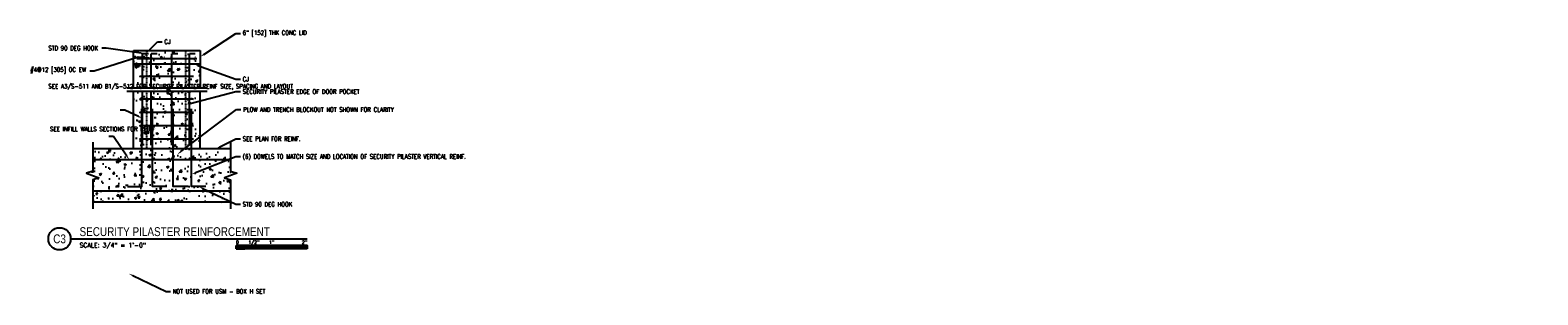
# Model space of a CAD drawing. Header units: inches. Extents: x -969 to 2573, y -473 to 654.
# Tile 30 of 33: x 655 to 1334, y 535 to 654. Entities that reach past the tile are written whole.
import ezdxf
from ezdxf import colors
from ezdxf.entities.mleader import LeaderData, LeaderLine
from ezdxf.enums import TextEntityAlignment as Align
from ezdxf.math import Vec2, Vec3

# ---------------------------------------------------------------- set-up
doc = ezdxf.new("R2010")
doc.units = ezdxf.units.IN
doc.header["$LTSCALE"] = 0.5
doc.header["$MEASUREMENT"] = 0
doc.linetypes.add('HIDDEN2', pattern=[0.1875, 0.125, -0.0625])
for name, color, linetype in [('S-ANNO-SYMB', 2, 'Continuous'), ('S-ANNO-TEXT', 2, 'Continuous'), ('S-DETL-HIDD', 1, 'HIDDEN2'), ('S-DETL-HVY', 4, 'Continuous'), ('S-DETL-MEDM', 3, 'Continuous'), ('S-DETL-PATT', 1, 'Continuous'), ('S-DETL-XHVY', 5, 'Continuous')]:
    doc.layers.add(name, color=color, linetype=linetype)
doc.styles.add('Annotative', font='romans.shx', dxfattribs={"width": 0.8, "height": 0.125})
doc.styles.add('Arial', font='romans.shx', dxfattribs={"width": 0.8})
doc.styles.add('RomanS', font='romans.shx', dxfattribs={"width": 0.8, "height": 0.09375})
doc.styles.add('Title', font='swiss.ttf')
doc.styles.add('TITLES', font='swiss.ttf', dxfattribs={"width": 0.8, "height": 0.25})

# ---------------------------------------------------------------- blocks, each defined once
blk = doc.blocks.new('*U70')
for q in [(4.678, 0), (6.657, 0)]:
    blk.add_line((0, 0), q)
blk.add_circle((-0.313, 0), 0.313)
at = {"style": 'Title'}
blk.add_attdef('NUMBER', text='', height=0.25, dxfattribs=at).set_placement((-0.313, 0), align=Align.MIDDLE_CENTER)
for tag, p, height in [('TITLE', (0.25, 0.078), 0.25), ('SCALE', (0.25, -0.177), 0.0984)]:
    blk.add_attdef(tag, p, '', height=height, dxfattribs=at)
blk = doc.blocks.new('Graphic Scale (ARCH)')
for points in [[(-2, -0.281), (-1.75, -0.281), (-1.75, -0.234), (-2, -0.234)], [(-1.75, -0.234), (-1.5, -0.234), (-1.5, -0.187), (-1.75, -0.187)], [(-1.5, -0.234), (-1, -0.234), (-1, -0.281), (-1.5, -0.281)], [(-1, -0.234), (0, -0.234), (0, -0.187), (-1, -0.187)]]:
    blk.add_hatch(color=256).paths.add_polyline_path(points)
for p, q in [((0, -0.187), (-2, -0.187)), ((-2, -0.281), (-2, -0.187)), ((-2, -0.234), (0, -0.234)), ((0, -0.281), (-2, -0.281)), ((-1.75, -0.281), (-1.75, -0.187)), ((-1.5, -0.281), (-1.5, -0.187)), ((-1, -0.281), (-1, -0.188)), ((0, -0.187), (0, -0.281))]:
    blk.add_line(p, q)
at = {"flags": 128}
for points in [[(-2, -0.281), (-1.75, -0.281), (-1.75, -0.234), (-2, -0.234), (-2, -0.281)], [(-1.75, -0.234), (-1.5, -0.234), (-1.5, -0.187), (-1.75, -0.187), (-1.75, -0.234)], [(-1.5, -0.234), (-1, -0.234), (-1, -0.281), (-1.5, -0.281), (-1.5, -0.234)], [(-1, -0.234), (0, -0.234), (0, -0.187), (-1, -0.187), (-1, -0.234)]]:
    blk.add_lwpolyline(points, close=True, dxfattribs=at)
at = {"style": 'Arial'}
blk.add_text('0', height=0.0937, dxfattribs=at).set_placement((-2, -0.094), align=Align.MIDDLE_LEFT)
for s, p in [('1/2"', (-1.5, -0.094)), ('1"', (-1, -0.094))]:
    blk.add_text(s, height=0.0937, dxfattribs=at).set_placement(p, align=Align.MIDDLE_CENTER)
blk.add_text('2"', height=0.0937, dxfattribs=at).set_placement((0, -0.094), align=Align.MIDDLE_RIGHT)

msp = doc.modelspace()

# ---------------------------------------------------------------- hatches: boundary and pattern name
at = {"layer": 'S-DETL-PATT'}
h = msp.add_hatch(dxfattribs=at)
h.set_pattern_fill('AR-CONC', color=8, scale=1.333)
h.set_pattern_definition([(50, (0, 669.362), (9.56108, -0.83649), [0.99975, -10.99725]), (355, (0, 669.362), (-1.84956, 10.02672), [0.7998, -8.7978]), (100.4514, (0.797, 669.292), (7.71152, 9.19024), [0.84966, -9.34622]), (46.1842, (0, 672.028), (14.22633, -2.20637), [1.49962, -16.49588]), (96.6356, (1.186, 671.844), (12.45904, 12.985), [1.27449, -14.01934]), (351.1842, (0, 672.028), (12.45904, 12.985), [1.1997, -13.1967]), (21, (1.333, 671.362), (7.95677, -5.36691), [0.99975, -10.99725]), (326, (1.333, 671.362), (3.24339, 9.66625), [0.7998, -8.7978]), (71.4514, (1.996, 670.914), (11.20016, 4.29934), [0.84966, -9.34622]), (37.5, (0, 669.362), (0.162091, 4.437475), [0, -8.69116, 0, -8.9311, 0, -8.831125]), (7.5, (0, 669.362), (3.506717, 5.257508), [0, -5.09206, 0, -8.49121, 0, -3.365825]), (327.5, (-2.9726, 669.362), (7.115853, -0.300656), [0, -3.3325, 0, -10.3974, 0, -13.79655]), (317.5, (-4.3056, 669.362), (7.77387, 1.3344), [0, -4.33225, 0, -6.90494, 0, -9.79755])])
h.paths.add_polyline_path([(731.4296, 626.0924), (717.9994, 626.0924), (717.6244, 627.1227), (716.8744, 625.0621), (716.4994, 626.0924), (701.4341, 626.0924), (701.4296, 600.2797), (731.4296, 600.2797)])
h.paths.add_polyline_path([(731.4296, 638.5765), (701.4341, 638.5765), (701.4341, 627.5924), (716.4994, 627.5924), (716.8744, 626.5621), (717.6244, 628.6227), (717.9994, 627.5924), (731.4296, 627.5924)])
h.paths.add_polyline_path([(731.4296, 644.5765), (701.4341, 644.5765), (701.4341, 638.5765), (731.4296, 638.5765)])
h.paths.add_polyline_path([(747.8932, 589.2797), (745.1457, 590.2797), (745.1457, 600.2797), (707.4296, 600.2797), (707.4296, 576.2797), (745.1457, 576.2797), (745.1457, 586.2797), (742.3982, 587.2797)])
h.paths.add_polyline_path([(707.4296, 600.2797), (701.4296, 600.2797), (683.0392, 600.2797), (683.0392, 590.2797), (680.2917, 589.2797), (685.7866, 587.2797), (683.0392, 586.2797), (683.0392, 576.2797), (707.4296, 576.2797)])

# ---------------------------------------------------------------- linework, layer by layer
at = {"layer": 'S-ANNO-SYMB'}
for points in [[(734.6427, 627.5924), (717.9994, 627.5924), (717.6244, 628.6227), (716.8744, 626.5621), (716.4994, 627.5924), (698.3848, 627.5924)], [(734.6427, 626.0924), (717.9994, 626.0924), (717.6244, 627.1227), (716.8744, 625.0621), (716.4994, 626.0924), (698.3848, 626.0924)], [(683.0392, 603.2797), (683.0392, 590.2797), (680.2917, 589.2797), (685.7866, 587.2797), (683.0392, 586.2797), (683.0392, 573.2797)], [(745.1457, 603.2797), (745.1457, 590.2797), (747.8932, 589.2797), (742.3982, 587.2797), (745.1457, 586.2797), (745.1457, 573.2797)]]:
    msp.add_lwpolyline(points, dxfattribs=at)
at = {"layer": 'S-DETL-HIDD'}
for p, q in [((707.4296, 627.5924), (707.4296, 644.5765)), ((724.9296, 627.5924), (724.9296, 644.5765)), ((707.4296, 600.2797), (707.4296, 626.0924)), ((724.9296, 600.2797), (724.9296, 626.0924))]:
    msp.add_line(p, q, dxfattribs=at)
at = {"layer": 'S-DETL-HVY'}
for p, q in [((729.9296, 640.7785), (702.9341, 640.7785)), ((705.4739, 627.5924), (705.4739, 643.0765)), ((708.1419, 643.0765), (705.4739, 643.0765)), ((709.3919, 627.5924), (709.3919, 643.0765)), ((712.0598, 643.0765), (709.3919, 643.0765)), ((718.6357, 627.5924), (718.6357, 643.0765)), ((721.3036, 643.0765), (718.6357, 643.0765)), ((726.5914, 627.5924), (726.5914, 643.0765)), ((729.2594, 643.0765), (726.5914, 643.0765)), ((728.4296, 632.9209), (704.4296, 632.9209)), ((728.4296, 622.6584), (704.4296, 622.6584)), ((728.4296, 616.6584), (704.4296, 616.6584)), ((728.4296, 610.6584), (704.4296, 610.6584)), ((728.4296, 604.6584), (704.4296, 604.6584))]:
    msp.add_line(p, q, dxfattribs=at)
at = {"layer": 'S-DETL-HVY', "const_width": 0.5}
msp.add_lwpolyline([(703.4341, 641.2785, 1), (703.4341, 641.7785, 1)], format="xyb", close=True, dxfattribs=at)
for points in [[(715.4341, 641.7785, 1), (715.4341, 641.2785)], [(729.4296, 641.2785, -1), (729.4296, 641.7785, -1)], [(704.4296, 633.1709, 1), (704.4296, 632.6709)], [(728.4296, 632.6709, -1), (728.4296, 633.1709, -1)], [(704.4296, 622.9084, 1), (704.4296, 622.4084)], [(728.4296, 622.4084, -1), (728.4296, 622.9084, -1)], [(704.4296, 616.9084, 1), (704.4296, 616.4084)], [(728.4296, 616.4084, -1), (728.4296, 616.9084, -1)], [(704.4296, 610.9084, 1), (704.4296, 610.4084)], [(704.4296, 604.9084, 1), (704.4296, 604.4084)], [(728.4296, 610.4084, -1), (728.4296, 610.9084, -1)], [(728.4296, 604.4084, -1), (728.4296, 604.9084, -1)], [(686.4224, 595.9143, -1), (686.9224, 595.9143)], [(694.4224, 595.9143, -1), (694.9224, 595.9143)], [(702.4224, 595.9143, -1), (702.9224, 595.9143)], [(710.4224, 595.9143, -1), (710.9224, 595.9143)], [(718.4224, 595.9143, -1), (718.9224, 595.9143)], [(726.4224, 595.9143, -1), (726.9224, 595.9143)], [(734.4224, 595.9143, -1), (734.9224, 595.9143)], [(742.0158, 595.9143, -1), (742.5158, 595.9143)], [(686.9224, 580.645, 1), (686.4224, 580.645, 1)], [(694.9224, 580.645, 1), (694.4224, 580.645, 1)], [(702.9224, 580.645, 1), (702.4224, 580.645, 1)], [(710.9224, 580.645, 1), (710.4224, 580.645, 1)], [(718.9224, 580.645, 1), (718.4224, 580.645, 1)], [(726.9224, 580.645, 1), (726.4224, 580.645, 1)], [(734.9224, 580.645, 1), (734.4224, 580.645, 1)], [(742.5158, 580.645, 1), (742.0158, 580.645, 1)]]:
    msp.add_lwpolyline(points, format="xyb", dxfattribs=at)
at = {"layer": 'S-DETL-HVY'}
for points in [[(705.4739, 601.9368), (705.4739, 626.0924)], [(709.4154, 601.9368), (709.4154, 626.0924)], [(718.6357, 601.9368), (718.6357, 626.0924)], [(726.5914, 601.9368), (726.5914, 626.0924)], [(698.6198, 583.2601), (705.1439, 583.2601), (705.1439, 618.2832)], [(716.451, 583.2601), (709.9269, 583.2601), (709.9269, 618.2832)], [(726.0425, 583.2601), (719.3072, 583.2601), (719.3072, 618.2832)], [(734.0392, 583.2601), (727.5531, 583.2601), (727.5531, 618.2832)], [(745.1457, 595.2797), (683.0392, 595.2797)], [(745.1457, 581.2797), (683.0392, 581.2797)]]:
    msp.add_lwpolyline(points, dxfattribs=at)
at = {"layer": 'S-DETL-MEDM'}
msp.add_line((701.4341, 638.5765), (731.4296, 638.5765), dxfattribs=at)
at = {"layer": 'S-DETL-XHVY'}
for p, q in [((701.4341, 627.5924), (701.4341, 644.5765)), ((701.4341, 644.5765), (731.4296, 644.5765)), ((731.4296, 644.5765), (731.4296, 627.5924)), ((701.4296, 600.2797), (701.4341, 626.0924)), ((731.4296, 600.2797), (731.4296, 626.0924)), ((745.1457, 600.2797), (683.0392, 600.2797)), ((745.1457, 576.2797), (683.0392, 576.2797))]:
    msp.add_line(p, q, dxfattribs=at)

# ---------------------------------------------------------------- block references
at = {"layer": 'S-ANNO-SYMB'}
ref = msp.add_blockref('*U70', (673.0822, 559.7226), dxfattribs=dict(at, xscale=16, yscale=16, zscale=16))
ref.add_attrib('SCALE', 'SCALE: 3/4" = 1\'-0"', dxfattribs={"layer": '0', "height": 2, "style": 'RomanS'}).set_placement((677.0822, 556.8943), align=Align.MIDDLE_LEFT)
ref.add_attrib('TITLE', 'SECURITY PILASTER REINFORCEMENT', (677.0822, 560.9726), dxfattribs={"layer": '0', "height": 4, "style": 'TITLES', "width": 0.800781})
ref.add_attrib('NUMBER', 'C3', dxfattribs={"layer": '0', "height": 4, "style": 'TITLES', "width": 0.800781}).set_placement((668.0814, 559.7226), align=Align.MIDDLE_CENTER)
at = {"layer": 'S-ANNO-SYMB', "xscale": 16, "yscale": 16, "zscale": 16}
msp.add_blockref('Graphic Scale (ARCH)', (779.5927, 559.7226), dxfattribs=at)

# ---------------------------------------------------------------- leaders
at = {"layer": 'S-ANNO-TEXT', "linetype": 'Continuous'}
ml = msp.add_multileader_mtext('Standard', dxfattribs=at)
ml.set_content('6" [152] THK CONC LID', color=2, style='Annotative')
ml.set_leader_properties(color=1)
ml.build(insert=Vec2(0, 0))
ml.multileader.update_dxf_attribs({"text_right_attachment_type": 3, "dogleg_length": 0.125, "arrow_head_size": 2, "scale": 16})
ctx = ml.context
ctx.base_point, ctx.scale, ctx.char_height, ctx.arrow_head_size, ctx.landing_gap_size, ctx.plane_origin = Vec3(749.5852, 652.2514), 16, 2, 2, 1, Vec3(-83.5107, -205.923)
ctx.right_attachment = 3
notes = []
notes.append((ctx, [(0, (1, 1, 0), (747.5852, 652.2514), (1, 0), 2, [(1, [(731.4296, 641.7181)], 0, [])])]))
ctx.mtext.insert, ctx.mtext.width, ctx.mtext.defined_height = Vec3(750.5852, 653.5847), 40.127542, 11.3631
ml = msp.add_multileader_mtext('Standard', dxfattribs=at)
ml.set_content('STD 90 DEG HOOK', color=2, style='Annotative')
ml.set_leader_properties(color=1)
ml.build(insert=Vec2(0, 0))
ml.multileader.update_dxf_attribs({"text_right_attachment_type": 3, "dogleg_length": 0.125, "arrow_head_size": 2, "scale": 16})
ctx = ml.context
ctx.base_point, ctx.scale, ctx.char_height, ctx.arrow_head_size, ctx.landing_gap_size, ctx.plane_origin = Vec3(662.0568, 645.6545), 16, 2, 2, 1, Vec3(-128.8972, -208.8237)
ctx.right_attachment = 3
notes.append((ctx, [(1, (1, 1, 0), (689.0663, 645.6545), (-1, 0), 2, [(1, [(706.8079, 643.0765)], 0, [])])]))
ctx.mtext.insert, ctx.mtext.width, ctx.mtext.defined_height = Vec3(663.0568, 646.6545), 60.652093, 11.3631
ml = msp.add_multileader_mtext('Standard', dxfattribs=at)
ml.set_content('CJ', color=2, style='Annotative')
ml.set_leader_properties(color=1)
ml.build(insert=Vec2(0, 0))
ml.multileader.update_dxf_attribs({"text_right_attachment_type": 3, "dogleg_length": 0.125, "arrow_head_size": 2, "scale": 16})
ctx = ml.context
ctx.base_point, ctx.scale, ctx.char_height, ctx.arrow_head_size, ctx.landing_gap_size, ctx.plane_origin = Vec3(714.2705, 648.5566), 16, 2, 2, 1, Vec3(-122.3971, -204.848)
ctx.right_attachment = 3
notes.append((ctx, [(0, (1, 1, 0), (712.2705, 648.5566), (1, 0), 2, [(1, [(707.4296, 643.5765)], 0, [])])]))
ctx.mtext.insert, ctx.mtext.width, ctx.mtext.defined_height = Vec3(715.2705, 649.5566), 8.150879, 11.3631
ml = msp.add_multileader_mtext('Standard', dxfattribs=at)
ml.set_content('#4@12 [305] OC EW', color=2, style='Annotative')
ml.set_leader_properties(color=1)
ml.build(insert=Vec2(0, 0))
ml.multileader.update_dxf_attribs({"text_right_attachment_type": 3, "dogleg_length": 0.125, "arrow_head_size": 2, "scale": 16})
ctx = ml.context
ctx.base_point, ctx.scale, ctx.char_height, ctx.arrow_head_size, ctx.landing_gap_size, ctx.plane_origin = Vec3(653.8282, 635.6237), 16, 2, 2, 1, Vec3(-128.8972, -223.0703)
ctx.right_attachment = 3
notes.append((ctx, [(1, (1, 1, 0), (683.6568, 635.2427), (-1, 0), 2, [(0, [(711.9702, 640.7785), (703.4341, 641.5285)], 0, [])])]))
ctx.mtext.insert, ctx.mtext.width, ctx.mtext.defined_height = Vec3(654.8282, 636.957), 60.652093, 11.3631
ml = msp.add_multileader_mtext('Standard', dxfattribs=at)
ml.set_content('CJ', color=2, style='Annotative')
ml.set_leader_properties(color=1)
ml.build(insert=Vec2(0, 0))
ml.multileader.update_dxf_attribs({"text_right_attachment_type": 3, "dogleg_length": 0.125, "arrow_head_size": 2, "scale": 16})
ctx = ml.context
ctx.base_point, ctx.scale, ctx.char_height, ctx.arrow_head_size, ctx.landing_gap_size, ctx.plane_origin = Vec3(749.5852, 631.6522), 16, 2, 2, 1, Vec3(-83.5107, -213.5341)
ctx.right_attachment = 3
notes.append((ctx, [(0, (1, 1, 0), (747.5852, 631.6522), (1, 0), 2, [(1, [(728.4443, 638.5765)], 0, [])])]))
ctx.mtext.insert, ctx.mtext.width, ctx.mtext.defined_height = Vec3(750.5852, 632.6522), 8.150879, 11.3631
ml = msp.add_multileader_mtext('Standard', dxfattribs=at)
ml.set_content('SEE A3/S-511 AND B1/S-512 FOR SECURITY PILASTER REINF SIZE, SPACING AND LAYOUT', color=2, style='Annotative')
ml.set_leader_properties(color=1)
ml.build(insert=Vec2(0, 0))
ml.multileader.update_dxf_attribs({"text_right_attachment_type": 3, "dogleg_length": 0.125, "arrow_head_size": 2, "scale": 16})
ctx = ml.context
ctx.base_point, ctx.scale, ctx.char_height, ctx.arrow_head_size, ctx.landing_gap_size, ctx.plane_origin = Vec3(662.0568, 628.4817), 16, 2, 2, 1, Vec3(-128.8972, -229.0889)
ctx.right_attachment = 3
notes.append((ctx, [(1, (1, 1, 0), (697.4472, 617.7198), (-1, 0), 2, [(1, [(705.4739, 614.0146)], 0, [])])]))
ctx.mtext.insert, ctx.mtext.width, ctx.mtext.defined_height = Vec3(663.0568, 629.4817), 34.61157, 11.3631
ml = msp.add_multileader_mtext('Standard', dxfattribs=at)
ml.set_content('SECURITY PILASTER EDGE OF DOOR POCKET', color=2, style='Annotative')
ml.set_leader_properties(color=1)
ml.build(insert=Vec2(0, 0))
ml.multileader.update_dxf_attribs({"text_right_attachment_type": 3, "dogleg_length": 0.125, "arrow_head_size": 2, "scale": 16})
ctx = ml.context
ctx.base_point, ctx.scale, ctx.char_height, ctx.arrow_head_size, ctx.landing_gap_size, ctx.plane_origin = Vec3(749.5852, 626.0572), 16, 2, 2, 1, Vec3(-33.9156, -211.6261)
ctx.right_attachment = 3
notes.append((ctx, [(0, (1, 1, 0), (747.5852, 626.0572), (1, 0), 2, [(1, [(724.9296, 620.2268)], 0, [])])]))
ctx.mtext.insert, ctx.mtext.width, ctx.mtext.defined_height = Vec3(750.5852, 627.0572), 30.195287, 11.3631
ml = msp.add_multileader_mtext('Standard', dxfattribs=at)
ml.set_content('PLOW AND TRENCH BLOCKOUT NOT SHOWN FOR CLARITY', color=2, style='Annotative')
ml.set_leader_properties(color=1)
ml.build(insert=Vec2(0, 0))
ml.multileader.update_dxf_attribs({"text_right_attachment_type": 3, "dogleg_length": 0.125, "arrow_head_size": 2, "scale": 16})
ctx = ml.context
ctx.base_point, ctx.scale, ctx.char_height, ctx.arrow_head_size, ctx.landing_gap_size, ctx.plane_origin = Vec3(749.819, 617.973), 16, 2, 2, 1, Vec3(-33.6818, -220.62)
ctx.right_attachment = 3
notes.append((ctx, [(0, (1, 1, 0), (747.819, 617.973), (1, 0), 2, [(1, [(721.1664, 597.8006)], 0, [])])]))
ctx.mtext.insert, ctx.mtext.width, ctx.mtext.defined_height = Vec3(750.819, 618.973), 32.155017, 11.3631
ml = msp.add_multileader_mtext('Standard', dxfattribs=at)
ml.set_content('SEE INFILL WALLS SECTIONS FOR REINF', color=2, style='Annotative')
ml.set_leader_properties(color=1)
ml.build(insert=Vec2(0, 0))
ml.multileader.update_dxf_attribs({"text_right_attachment_type": 3, "dogleg_length": 0.125, "arrow_head_size": 2, "scale": 16})
ctx = ml.context
ctx.base_point, ctx.scale, ctx.char_height, ctx.arrow_head_size, ctx.landing_gap_size, ctx.plane_origin = Vec3(662.8187, 609.1798), 16, 2, 2, 1, Vec3(-137.972, -243.3199)
ctx.right_attachment = 3
notes.append((ctx, [(1, (1, 1, 0), (692.3425, 605.8464), (-1, 0), 2, [(1, [(699.5665, 595.2797)], 0, [])])]))
ctx.mtext.insert, ctx.mtext.width, ctx.mtext.defined_height = Vec3(663.8187, 610.1798), 32.004419, 11.3631
ml = msp.add_multileader_mtext('Standard', dxfattribs=at)
ml.set_content('SEE PLAN FOR REINF.', color=2, style='Annotative')
ml.set_leader_properties(color=1)
ml.build(insert=Vec2(0, 0))
ml.multileader.update_dxf_attribs({"text_right_attachment_type": 3, "dogleg_length": 0.125, "arrow_head_size": 2, "scale": 16})
ctx = ml.context
ctx.base_point, ctx.scale, ctx.char_height, ctx.arrow_head_size, ctx.landing_gap_size, ctx.plane_origin = Vec3(749.5852, 604.7842), 16, 2, 2, 1, Vec3(-33.7987, -233.0011)
ctx.right_attachment = 3
notes.append((ctx, [(0, (1, 1, 0), (747.5852, 604.7842), (1, 0), 2, [(1, [(738.4672, 600.2797)], 0, [])])]))
ctx.mtext.insert, ctx.mtext.width, ctx.mtext.defined_height = Vec3(750.5852, 605.7842), 46.335636, 11.3631
ml = msp.add_multileader_mtext('Standard', dxfattribs=at)
ml.set_content('(6) DOWELS TO MATCH SIZE AND LOCATION OF SECURITY PILASTER VERTICAL REINF.', color=2, style='Annotative')
ml.set_leader_properties(color=1)
ml.build(insert=Vec2(0, 0))
ml.multileader.update_dxf_attribs({"text_right_attachment_type": 3, "dogleg_length": 0.125, "arrow_head_size": 2, "scale": 16})
ctx = ml.context
ctx.base_point, ctx.scale, ctx.char_height, ctx.arrow_head_size, ctx.landing_gap_size, ctx.plane_origin = Vec3(749.5852, 596.8034), 16, 2, 2, 1, Vec3(-31.8114, -251.5728)
ctx.right_attachment = 3
notes.append((ctx, [(0, (1, 1, 0), (747.5852, 596.8034), (1, 0), 2, [(1, [(727.5531, 588.8067)], 0, [])])]))
ctx.mtext.insert, ctx.mtext.width, ctx.mtext.defined_height = Vec3(750.5852, 597.8034), 36.059531, 11.3631
ml = msp.add_multileader_mtext('Standard', dxfattribs=at)
ml.set_content('STD 90 DEG HOOK', color=2, style='Annotative')
ml.set_leader_properties(color=1)
ml.build(insert=Vec2(0, 0))
ml.multileader.update_dxf_attribs({"text_right_attachment_type": 3, "dogleg_length": 0.125, "arrow_head_size": 2, "scale": 16})
ctx = ml.context
ctx.base_point, ctx.scale, ctx.char_height, ctx.arrow_head_size, ctx.landing_gap_size, ctx.plane_origin = Vec3(749.5852, 575.3033), 16, 2, 2, 1, Vec3(-31.0052, -265.5099)
ctx.right_attachment = 3
notes.append((ctx, [(0, (1, 1, 0), (747.5852, 575.3033), (1, 0), 2, [(1, [(730.7961, 583.2601)], 0, [])])]))
ctx.mtext.insert, ctx.mtext.width, ctx.mtext.defined_height = Vec3(750.5852, 576.3033), 62.467469, 11.3631
ml = msp.add_multileader_mtext('Standard', dxfattribs=at)
ml.set_content('NOT USED FOR USM - BOX H SET', color=2, style='Annotative')
ml.set_leader_properties(color=1)
ml.build(insert=Vec2(0, 0))
ml.multileader.update_dxf_attribs({"text_right_attachment_type": 3, "dogleg_length": 0.125, "arrow_head_size": 2, "scale": 16})
ctx = ml.context
ctx.base_point, ctx.scale, ctx.char_height, ctx.arrow_head_size, ctx.landing_gap_size, ctx.plane_origin = Vec3(718.0711, 536.0708), 16, 2, 2, 1, Vec3(-62.5193, -304.7425)
ctx.right_attachment = 3
notes.append((ctx, [(0, (1, 1, 0), (716.0711, 536.0708), (1, 0), 2, [(1, [(699.282, 544.0275)], 0, [])])]))
ctx.mtext.insert, ctx.mtext.width, ctx.mtext.defined_height = Vec3(719.0711, 537.0708), 62.467469, 11.3631
for ctx, leaders in notes:
    for number, flags, end, landing, length, lines in leaders:
        leader = LeaderData()
        leader.index, (leader.has_last_leader_line, leader.has_dogleg_vector, leader.attachment_direction) = number, flags
        leader.last_leader_point, leader.dogleg_vector, leader.dogleg_length = Vec3(end), Vec3(landing), length
        for number, points, colour, breaks in lines:
            line = LeaderLine()
            line.index, line.vertices, line.color, line.breaks = number, Vec3.list(points), colors.encode_raw_color(colour), breaks
            leader.lines.append(line)
        ctx.leaders.append(leader)

doc.saveas('drawing.dxf')
